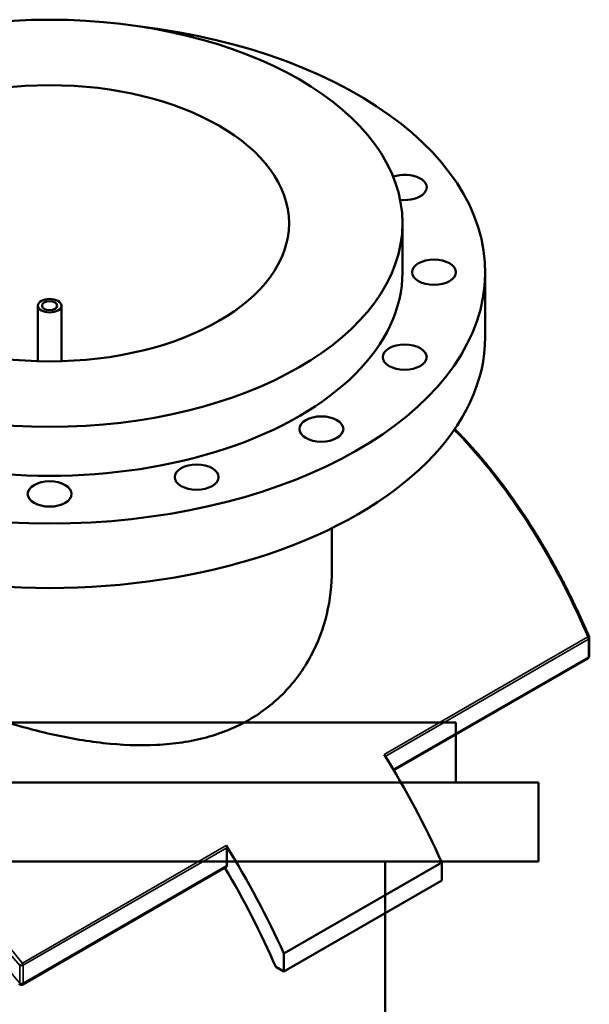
# Model space of a CAD drawing. Header units: millimetres. Extents: x -674 to 1236, y -345 to 989.
# Tile 12 of 12: x 846 to 1236, y 316 to 989. Entities that reach past the tile are written whole.
import ezdxf

# ---------------------------------------------------------------- set-up
doc = ezdxf.new("R2010")
doc.units = ezdxf.units.MM
doc.layers.add('Visible (ANSI)', color=7, linetype='Continuous', lineweight=50)
doc.layers.add('Visible Narrow (ANSI)', color=7, linetype='Continuous', lineweight=35)

msp = doc.modelspace()

# ---------------------------------------------------------------- linework, layer by layer
at = {"layer": 'Visible (ANSI)'}
for p, q in [((1107.93, 816.47), (1107.93, 849.95)), ((1164.43, 772.38), (1164.43, 816.47)), ((858.93, 755.67), (858.93, 793.61)), ((874.93, 755.67), (874.93, 793.61)), ((1059.73, 612.32), (1059.73, 641.57)), ((1235.52, 554.3), (1235.52, 566.51)), ((1234.52, 552.57), (1101.97, 476.04)), ((1144.38, 508.76), (662.38, 508.76)), ((1144.38, 467.76), (1144.38, 508.76)), ((1200.88, 467.76), (605.88, 467.76)), ((1200.88, 413.76), (1200.88, 467.76)), ((988.02, 410.93), (988.02, 423.14)), ((1200.88, 413.76), (605.88, 413.76)), ((1134.75, 413.07), (1026.91, 350.81)), ((1096.18, 243.76), (1096.18, 413.76)), ((1134.75, 413.07), (1134.75, 400.82)), ((987.61, 410.02), (848.53, 329.72)), ((1134.75, 400.82), (1026.91, 338.56)), ((1026.91, 338.56), (1026.91, 350.81)), ((1021.34, 341.78), (1026.91, 338.56))]:
    msp.add_line(p, q, dxfattribs=at)
for centre, start, end in [((1233.52, 566.51), 0, 23.17759), ((1233.52, 554.3), 300, 0), ((847.53, 331.45), 219.26353, 300)]:
    msp.add_arc(centre, 2, start, end, dxfattribs=at)
for centre, major_axis, start_param, end_param in [((866.93, 816.47), (-297.5, 0), 4.915974, 10.791989), ((1109.45, 874.47), (15, 0), 4.502362, 8.410748), ((866.93, 816.47), (-241, 0), 0, 3.141593), ((866.93, 772.38), (-297.5, 0), 0, 3.141593), ((920.85, 362.6), (185, -320.43), 1.39902, 1.625859), ((986.61, 423.96), (1, -1.73), 0.785398, 1.625859), ((813.01, 300.35), (-185, 320.43), 4.540613, 4.767452), ((986.61, 411.75), (1, -1.73), 0, 0.785398), ((813.01, 300.35), (177.5, -307.44), 1.377264, 1.59243)]:
    msp.add_ellipse(centre, major_axis=major_axis, ratio=0.57735, start_param=start_param, end_param=end_param, dxfattribs=at)
for centre, major_axis in [((866.93, 849.95), (241, 0)), ((866.93, 849.95), (163.5, 0)), ((1129.43, 816.47), (-15, 0)), ((866.93, 793.61), (8, 0)), ((866.93, 793.61), (5.2, 0)), ((1109.45, 758.48), (-15, 0)), ((1052.54, 709.31), (15, 0)), ((967.38, 676.46), (15, 0)), ((866.93, 664.92), (15, 0))]:
    msp.add_ellipse(centre, major_axis=major_axis, ratio=0.57735, dxfattribs=at)
for points, knots in [([(1235.36, 567.3), (1233.59, 571.42), (1231.79, 575.52), (1228.09, 583.65), (1226.2, 587.68), (1222.33, 595.68), (1220.36, 599.65), (1216.33, 607.5), (1214.27, 611.39), (1210.07, 619.1), (1207.93, 622.91), (1203.56, 630.45), (1201.33, 634.17), (1196.8, 641.53), (1194.49, 645.17), (1189.8, 652.34), (1187.41, 655.87), (1182.55, 662.84), (1180.08, 666.27), (1175.05, 673.02), (1172.5, 676.34), (1167.33, 682.87), (1164.7, 686.08), (1159.37, 692.37), (1156.66, 695.45), (1151.18, 701.5), (1148.4, 704.46), (1144.95, 708.01), (1144.3, 708.67), (1143.65, 709.32)], [8.594524, 8.594524, 8.594524, 8.594524, 9.950955, 9.950955, 11.307385, 11.307385, 12.663815, 12.663815, 14.020246, 14.020246, 15.376676, 15.376676, 16.733106, 16.733106, 18.089537, 18.089537, 19.445967, 19.445967, 20.802397, 20.802397, 22.158828, 22.158828, 23.515258, 23.515258, 24.871689, 24.871689, 26.228119, 26.228119, 26.538681, 26.538681, 26.538681, 26.538681]), ([(1003.26, 510.61), (998.88, 508.08), (994.22, 505.79), (984.44, 501.76), (979.32, 500.02), (968.67, 497.13), (963.15, 495.98), (951.8, 494.26), (945.97, 493.69), (928.18, 492.8), (915.88, 493.32), (891.22, 496.06), (878.87, 498.28), (855.03, 503.73), (842.69, 507.16), (818.02, 515.1), (805.7, 519.6), (787.87, 526.8), (782.04, 529.28), (770.67, 534.31), (765.15, 536.88), (754.5, 542.04), (749.37, 544.63), (739.61, 549.78), (734.97, 552.35), (726.23, 557.39), (722.01, 559.94), (713.98, 565.06), (710.17, 567.62), (703.06, 572.73), (699.75, 575.26), (693.7, 580.27), (690.96, 582.75), (683.66, 590.06), (680.01, 594.78), (675.25, 603.84), (674.13, 608.18), (674.13, 612.32)], [0, 0, 0, 0, 1.859567, 1.859567, 3.719134, 3.719134, 5.578701, 5.578701, 7.438268, 7.438268, 11.157402, 11.157402, 14.876536, 14.876536, 18.58341, 18.58341, 22.290285, 22.290285, 24.143722, 24.143722, 25.997159, 25.997159, 27.850596, 27.850596, 29.704033, 29.704033, 31.55747, 31.55747, 33.410907, 33.410907, 35.264344, 35.264344, 37.117781, 37.117781, 40.824655, 40.824655, 44.531529, 44.531529, 44.531529, 44.531529]), ([(1059.73, 612.32), (1059.73, 602.7), (1058.6, 592.69), (1053.83, 572.96), (1050.19, 563.25), (1042.9, 549.65), (1040.16, 545.28), (1034.13, 536.96), (1030.82, 533.02), (1023.71, 525.66), (1019.91, 522.24), (1011.87, 515.98), (1007.64, 513.14), (1003.26, 510.61)], [103.939595, 103.939595, 103.939595, 103.939595, 107.658729, 107.658729, 111.377863, 111.377863, 113.23743, 113.23743, 115.096997, 115.096997, 116.956564, 116.956564, 118.816132, 118.816132, 118.816132, 118.816132])]:
    msp.add_open_spline(points, degree=3, knots=knots, dxfattribs=at)
at = {"layer": 'Visible Narrow (ANSI)'}
for p, q in [((1234.46, 567.18), (1095.38, 486.89)), ((1096.19, 485.59), (1234.93, 565.7)), ((1234.93, 565.7), (1234.93, 553.49)), ((1234.93, 553.49), (1101.67, 476.55)), ((987.55, 424.63), (848.47, 344.33)), ((848.94, 342.84), (988.02, 423.14)), ((988.02, 410.93), (848.94, 330.63)), ((846.5, 342.67), (846.5, 330.46)), ((848.94, 330.63), (848.94, 342.84))]:
    msp.add_line(p, q, dxfattribs=at)
for centre, major_axis, ratio, start_param, end_param in [((1233.52, 566.51), (1.84, 0.79), 0.149333, 0, 0.969326), ((1233.52, 566.51), (1, -1.73), 0.57735, 0.785398, 1.625859), ((1233.52, 566.51), (2, 0), 0.57735, 5.497787, 6.283185), ((1233.52, 554.3), (1, -1.73), 0.57735, 0, 0.785398), ((1233.52, 554.3), (2, 0), 0.57735, 5.497787, 6.283185), ((847.53, 343.66), (-1.52, -1.3), 0.060965, 0.776664, 2.185788), ((847.53, 343.66), (-1, 1.73), 0.57735, 3.926991, 4.767452), ((847.53, 343.66), (2, 0), 0.57735, 4.170685, 5.497787), ((847.53, 331.45), (-2, 0), 0.57735, 1.029092, 2.356194), ((847.53, 331.45), (1, -1.73), 0.57735, 0, 0.785398)]:
    msp.add_ellipse(centre, major_axis=major_axis, ratio=ratio, start_param=start_param, end_param=end_param, dxfattribs=at)
for points, knots in [([(1143.2, 708.67), (1152.03, 699.7), (1160.52, 690.07), (1182.03, 663.04), (1194.39, 644.64), (1216.24, 606.69), (1225.84, 587.27), (1234.46, 567.18)], [-26.438884, -26.438884, -26.438884, -26.438884, -22.19807, -22.19807, -15.191672, -15.191672, -8.594524, -8.594524, -8.594524, -8.594524]), ([(848.47, 344.33), (834.19, 361.15), (819.06, 377.39), (786.78, 409.32), (769.58, 424.91), (735.46, 453.43), (718.56, 466.43), (685.15, 490.05), (668.65, 500.66), (652.68, 509.88), (636.7, 519.1), (621.26, 526.94), (591.97, 539.52), (578.12, 544.28), (551.83, 550.63), (539.47, 552.1), (517.48, 551.41), (507.75, 549.41), (499.04, 545.72)], [-59.347955, -59.347955, -59.347955, -59.347955, -52.750302, -52.750302, -45.744191, -45.744191, -39.003925, -39.003925, -32.263654, -32.263654, -32.263654, -25.523382, -25.523382, -18.783116, -18.783116, -11.777005, -11.777005, -5.088857, -5.088857, -5.088857, -5.088857]), ([(498.62, 543.51), (507.2, 547.07), (516.76, 548.98), (538.5, 549.61), (550.81, 548.12), (576.98, 541.75), (590.78, 536.99), (619.96, 524.43), (635.34, 516.62), (651.26, 507.43), (667.18, 498.24), (683.63, 487.67), (716.93, 464.16), (733.78, 451.22), (767.8, 422.84), (784.96, 407.31), (817.15, 375.55), (832.24, 359.4), (846.5, 342.67)], [5.179357, 5.179357, 5.179357, 5.179357, 11.777005, 11.777005, 18.783116, 18.783116, 25.523382, 25.523382, 32.263654, 32.263654, 32.263654, 39.003925, 39.003925, 45.744191, 45.744191, 52.750302, 52.750302, 59.347955, 59.347955, 59.347955, 59.347955]), ([(846.5, 330.46), (831.02, 349.37), (814.39, 367.56), (781.06, 400.77), (764.46, 415.92), (731.48, 443.62), (715.12, 456.26), (682.76, 479.2), (666.76, 489.5), (651.26, 498.45), (635.77, 507.39), (620.78, 514.98), (592.32, 527.16), (578.85, 531.74), (553.29, 537.83), (541.27, 539.21), (518.51, 538.39), (507.94, 535.9), (498.62, 531.31)], [8.283803, 8.283803, 8.283803, 8.283803, 15.630766, 15.630766, 22.43788, 22.43788, 28.998914, 28.998914, 35.559952, 35.559952, 35.559952, 42.120991, 42.120991, 48.682024, 48.682024, 55.489138, 55.489138, 62.836094, 62.836094, 62.836094, 62.836094])]:
    msp.add_open_spline(points, degree=3, knots=knots, dxfattribs=at)

doc.saveas('drawing.dxf')
